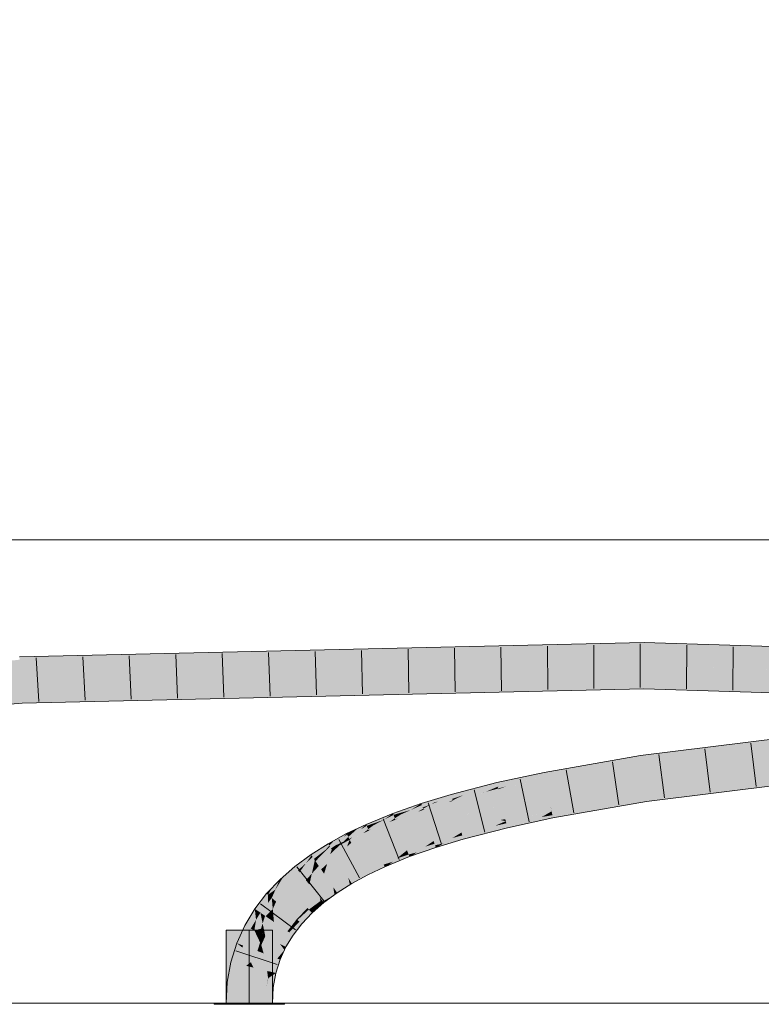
# Model space of a CAD drawing. Extents: x -720 to 300, y 62 to 1107.
# Tile 164 of 250: x 153.68 to 157.68, y 776.88 to 782.19. Entities that reach past the tile are written whole.
import ezdxf
from ezdxf.lldxf.tags import DXFTag

# ---------------------------------------------------------------- set-up
doc = ezdxf.new("R2010")
doc.units = 0
doc.layers.get('0').update_dxf_attribs({"lineweight": 35})
for name, color, linetype, lineweight, true_color in [('E_Detail_Beschriftung', 7, 'Continuous', 13, 0x009900), ('E_Leerrohr 25-A06G9FMB8I', 7, 'Continuous', 9, 0xff8000), ('E_Leerrohr 25-Shading', 7, 'Continuous', 9, 0xff8000), ('E_Leerrohr 32-A06G9FMG8I', 7, 'Continuous', 9, 0x00b300), ('E_Leerrohr 32-Shading', 7, 'Continuous', 9, 0x00b300)]:
    doc.layers.add(name, color=color, linetype=linetype, lineweight=lineweight, true_color=true_color)
doc.layers.add('E_Detail_Linie_Text_Bem', color=7, linetype='Continuous', lineweight=13)
doc.styles.get("Standard").update_dxf_attribs({"font": 'ARIALN.TTF'})
tags = doc.linetypes.add('STRICHPUNKT2-A06G9FMC8I', pattern=[12.7, 6.35, -3.175, 0, -3.175]).pattern_tags.tags
tags[10:11] = [DXFTag(74, 4), DXFTag(75, 0), DXFTag(340, '0'), DXFTag(46, 0.0), DXFTag(50, 0.0), DXFTag(44, 0.0), DXFTag(45, 0.0)]
tags[8:9] = [DXFTag(74, 4), DXFTag(75, 0), DXFTag(340, '0'), DXFTag(46, 0.0), DXFTag(50, 0.0), DXFTag(44, 0.0), DXFTag(45, 0.0)]
tags[6:7] = [DXFTag(74, 4), DXFTag(75, 0), DXFTag(340, '0'), DXFTag(46, 0.0), DXFTag(50, 0.0), DXFTag(44, 0.0), DXFTag(45, 0.0)]
tags[4:5] = [DXFTag(74, 4), DXFTag(75, 0), DXFTag(340, '0'), DXFTag(46, 0.0), DXFTag(50, 0.0), DXFTag(44, 0.0), DXFTag(45, 0.0)]

# ---------------------------------------------------------------- blocks, each defined once
blk = doc.blocks.new('Shading-A06G9FD98I', base_point=(248.6315, 750.378))
at = {"layer": 'E_Leerrohr 25-Shading', "color": 31, "true_color": 0xecb67f}
for points in [[(154.9161, 777.2784), (154.7911, 777.2784), (154.9161, 776.8844), (154.7911, 776.8844)], [(155.0411, 777.2784), (154.9161, 777.2784), (155.0411, 776.8844), (154.9161, 776.8844)], [(154.8329, 776.8844), (154.7261, 776.8844), (154.8341, 776.8784), (154.7261, 776.8784)], [(154.9161, 776.8784), (154.9161, 776.8844), (154.8341, 776.8784), (154.8329, 776.8844)], [(154.9486, 776.8844), (154.9161, 776.8844), (154.9486, 776.8784), (154.9161, 776.8784)], [(155.1061, 776.8784), (155.1061, 776.8844), (154.9486, 776.8784), (154.9486, 776.8844)]]:
    blk.add_solid(points, dxfattribs=at)
at = {"layer": 'E_Leerrohr 32-Shading', "color": 83, "true_color": 0x7fbd7f}
for points in [[(153.7152, 778.7169), (157.0447, 778.8303), (153.7875, 778.7197)], [(153.7152, 778.7169), (156.348, 778.7776), (157.0447, 778.8303), (157.0446, 778.8005)], [(153.7875, 778.7197), (157.0447, 778.8303), (155.9637, 778.8054)], [(157.0447, 778.8303), (157.0446, 778.7937), (160.1044, 778.7335), (160.1027, 778.6969)], [(154.4104, 778.7695), (153.6772, 778.7526), (153.6781, 778.7372)], [(153.6793, 778.7161), (154.4104, 778.7695), (153.6781, 778.7372)], [(153.6793, 778.7161), (153.7875, 778.7197), (154.4104, 778.7695), (155.9637, 778.8054)], [(156.348, 778.7776), (157.0446, 778.7937), (157.0446, 778.8005)], [(151.834, 778.5508), (153.6793, 778.7161), (153.6781, 778.7372)], [(153.7875, 778.7197), (153.6793, 778.7161), (153.7152, 778.7169)], [(155.1876, 778.5536), (157.0441, 778.6169), (153.6896, 778.5396)], [(157.044, 778.5803), (157.0441, 778.6169), (156.3612, 778.5646), (155.1876, 778.5536)], [(157.0441, 778.6169), (157.044, 778.5804), (158.6637, 778.5472)], [(160.0943, 778.5179), (160.0944, 778.5203), (158.6637, 778.5472), (157.0441, 778.6169)], [(153.7331, 778.504), (155.1876, 778.5536), (153.6917, 778.504), (153.6896, 778.5396)], [(155.1876, 778.5536), (153.7331, 778.504), (156.3612, 778.5646)], [(159.3588, 778.533), (157.044, 778.5804), (158.2018, 778.5436), (157.044, 778.5803)], [(149.8745, 778.1979), (152.5876, 778.4155), (153.6896, 778.5396)], [(153.6917, 778.5031), (153.6917, 778.504), (152.0979, 778.3603), (152.5876, 778.4155)], [(153.6917, 778.504), (153.6896, 778.5396), (152.5876, 778.4155)], [(153.6917, 778.504), (153.6917, 778.5031), (153.7331, 778.504)], [(158.5202, 778.4046), (157.0252, 778.221), (159.365, 778.4715), (157.03, 778.1848)], [(157.0532, 778.0095), (157.058, 777.9732), (159.3801, 778.2953), (159.3832, 778.2589)], [(156.8459, 778.1893), (156.589, 778.1437), (156.51, 778.1102), (156.5075, 778.1237)], [(156.51, 778.1102), (157.0252, 778.221), (156.8459, 778.1893)], [(156.51, 778.1102), (156.5121, 778.0992), (157.0252, 778.221), (156.7835, 778.1606)], [(157.03, 778.1848), (157.0259, 778.2155), (156.5133, 778.0931), (156.7835, 778.1606)], [(157.0259, 778.2155), (157.0252, 778.221), (156.7835, 778.1606)], [(156.4402, 778.1049), (156.5065, 778.1291), (156.252, 778.0665), (156.3547, 778.0964)], [(156.51, 778.1102), (156.5075, 778.1237), (156.3019, 778.0541), (156.4402, 778.1049)], [(156.5075, 778.1237), (156.5065, 778.1291), (156.4402, 778.1049)], [(156.589, 778.1437), (156.5065, 778.1291), (156.5075, 778.1237)], [(156.5121, 778.0992), (156.5133, 778.0931), (156.7835, 778.1606)], [(156.1053, 778.0231), (156.1573, 778.0353), (156.1681, 778.0529), (156.2503, 778.074)], [(156.252, 778.0665), (156.2503, 778.074), (156.1573, 778.0353)], [(156.3547, 778.0964), (156.2503, 778.074), (156.252, 778.0665)], [(156.4402, 778.1049), (156.252, 778.0665), (156.2552, 778.053)], [(156.4402, 778.1049), (156.2635, 778.0554), (156.2577, 778.0423), (156.2554, 778.0521)], [(156.4402, 778.1049), (156.2577, 778.0423), (156.3019, 778.0541)], [(156.4089, 778.0771), (156.3019, 778.0541), (156.3675, 778.0618), (156.2587, 778.0383)], [(156.4655, 778.0981), (156.3019, 778.0541), (156.4089, 778.0771)], [(156.3675, 778.0618), (156.5133, 778.0931), (156.5121, 778.0992)], [(156.4089, 778.0771), (156.3675, 778.0618), (156.3677, 778.0618)], [(156.5121, 778.0992), (156.4089, 778.0771), (156.3677, 778.0618)], [(156.51, 778.1102), (156.4655, 778.0981), (156.5121, 778.0992), (156.4089, 778.0771)], [(156.1405, 778.0458), (156.0038, 778.0107), (156.0068, 777.9999)], [(156.0068, 777.9999), (156.1053, 778.0231), (156.1405, 778.0458), (156.1681, 778.0529)], [(156.0104, 777.9869), (156.0715, 778.007), (156.0068, 777.9999), (156.1053, 778.0231)], [(156.1573, 778.0353), (156.0715, 778.007), (156.0132, 777.9764), (156.0125, 777.979)], [(156.1573, 778.0353), (156.0132, 777.9764), (156.0249, 777.9801)], [(156.192, 778.0247), (156.0249, 777.9801), (156.1717, 778.016), (156.0135, 777.9754)], [(156.2552, 778.053), (156.252, 778.0665), (156.0249, 777.9801), (156.1573, 778.0353)], [(156.2552, 778.053), (156.0249, 777.9801), (156.2554, 778.0521), (156.192, 778.0247)], [(156.0715, 778.007), (156.1573, 778.0353), (156.1053, 778.0231)], [(156.1717, 778.016), (156.2587, 778.0383), (156.2577, 778.0423)], [(156.192, 778.0247), (156.1717, 778.016), (156.1718, 778.0161)], [(156.2577, 778.0423), (156.192, 778.0247), (156.1718, 778.0161)], [(156.192, 778.0247), (156.2577, 778.0423), (156.2554, 778.0521)], [(156.2635, 778.0554), (156.2552, 778.053), (156.2554, 778.0521)], [(156.2577, 778.0423), (156.2587, 778.0383), (156.3019, 778.0541)], [(155.758, 777.9185), (155.7871, 777.9266), (155.804, 777.9482), (155.8438, 777.9622)], [(155.8467, 777.9532), (155.8438, 777.9622), (155.7871, 777.9266)], [(155.9479, 777.9938), (155.8438, 777.9622), (155.8467, 777.9532)], [(155.8467, 777.9532), (155.916, 777.9682), (155.9479, 777.9938), (155.9794, 778.0033)], [(155.8511, 777.9399), (155.8966, 777.9574), (155.8467, 777.9532), (155.916, 777.9682)], [(155.9355, 777.9724), (155.8966, 777.9574), (155.8546, 777.9291), (155.8532, 777.9333)], [(155.9355, 777.9724), (155.8546, 777.9291), (155.8653, 777.933)], [(155.9992, 777.9724), (155.8653, 777.933), (155.9926, 777.9691), (155.8551, 777.9274)], [(156.0104, 777.9869), (156.0068, 777.9999), (155.8653, 777.933), (155.9355, 777.9724)], [(156.0104, 777.9869), (155.8653, 777.933), (156.0125, 777.979), (155.9992, 777.9724)], [(155.8966, 777.9574), (155.9355, 777.9724), (155.916, 777.9682)], [(155.916, 777.9682), (155.9355, 777.9724), (155.9794, 778.0033), (156.0038, 778.0107)], [(156.0068, 777.9999), (156.0038, 778.0107), (155.9355, 777.9724)], [(155.9926, 777.9691), (156.0135, 777.9754), (156.0132, 777.9764)], [(155.9992, 777.9724), (155.9926, 777.9691), (155.9928, 777.9691)], [(156.0132, 777.9764), (155.9992, 777.9724), (155.9928, 777.9691)], [(155.9992, 777.9724), (156.0132, 777.9764), (156.0125, 777.979)], [(156.0715, 778.007), (156.0104, 777.9869), (156.0125, 777.979)], [(156.0132, 777.9764), (156.0135, 777.9754), (156.0249, 777.9801)], [(156.8142, 777.9454), (157.0532, 778.0095), (156.5486, 777.9073), (156.5463, 777.9194)], [(157.0571, 777.9803), (157.0532, 778.0095), (156.8142, 777.9454)], [(156.9019, 777.9454), (157.058, 777.9732), (156.8142, 777.9454), (157.0571, 777.9803)], [(155.7741, 777.9377), (155.6908, 777.9084), (155.6938, 777.9005)], [(155.6938, 777.9005), (155.758, 777.9185), (155.7741, 777.9377), (155.804, 777.9482)], [(155.6989, 777.8872), (155.7339, 777.9028), (155.6938, 777.9005), (155.758, 777.9185)], [(155.7871, 777.9266), (155.7338, 777.9028), (155.703, 777.8763), (155.701, 777.8816)], [(155.7871, 777.9266), (155.703, 777.8763), (155.716, 777.8819)], [(155.8335, 777.9219), (155.716, 777.8819), (155.8242, 777.9165), (155.7038, 777.8742)], [(155.8511, 777.9399), (155.8467, 777.9532), (155.716, 777.8819), (155.7871, 777.9266)], [(155.8511, 777.9399), (155.716, 777.8819), (155.8532, 777.9333), (155.8335, 777.9219)], [(155.7339, 777.9028), (155.7871, 777.9266), (155.758, 777.9185)], [(155.8242, 777.9165), (155.8551, 777.9274), (155.8546, 777.9291)], [(155.8335, 777.9219), (155.8242, 777.9165), (155.8244, 777.9166)], [(155.8546, 777.9291), (155.8335, 777.9219), (155.8244, 777.9166)], [(155.8335, 777.9219), (155.8546, 777.9291), (155.8532, 777.9333)], [(155.8966, 777.9574), (155.8511, 777.9399), (155.8532, 777.9333)], [(155.8546, 777.9291), (155.8551, 777.9274), (155.8653, 777.933)], [(156.5287, 777.9094), (156.5463, 777.9194), (156.2997, 777.8641), (156.2992, 777.8663)], [(156.3005, 777.8606), (156.5138, 777.9008), (156.2997, 777.8641), (156.5287, 777.9094)], [(156.5138, 777.9008), (156.5486, 777.9073), (156.5287, 777.9094), (156.5475, 777.913)], [(156.5475, 777.913), (156.5463, 777.9194), (156.5287, 777.9094)], [(156.5502, 777.8987), (156.7284, 777.9224), (156.5486, 777.9073), (156.8142, 777.9454)], [(156.6422, 777.8993), (156.7284, 777.9224), (156.5522, 777.8884), (156.5502, 777.8987)], [(156.7284, 777.9224), (156.6422, 777.8993), (156.9019, 777.9454)], [(156.9019, 777.9454), (156.8142, 777.9454), (156.7284, 777.9224)], [(155.6198, 777.8792), (155.5459, 777.8489), (155.5493, 777.8412)], [(155.5493, 777.8412), (155.6084, 777.8618), (155.6198, 777.8792), (155.6445, 777.8894)], [(155.5549, 777.8282), (155.5846, 777.8437), (155.5493, 777.8412), (155.6084, 777.8618)], [(155.6421, 777.8736), (155.5846, 777.8437), (155.5597, 777.8174), (155.5573, 777.8229)], [(155.6421, 777.8736), (155.5597, 777.8174), (155.5727, 777.824)], [(155.6795, 777.8669), (155.5727, 777.824), (155.6696, 777.8602), (155.5606, 777.8153)], [(155.6989, 777.8872), (155.6938, 777.9005), (155.5727, 777.824), (155.6421, 777.8736)], [(155.6989, 777.8872), (155.5727, 777.824), (155.701, 777.8816), (155.6795, 777.8669)], [(155.5846, 777.8437), (155.6421, 777.8736), (155.6084, 777.8618)], [(155.6084, 777.8618), (155.6421, 777.8736), (155.6445, 777.8894), (155.6908, 777.9084)], [(155.6938, 777.9005), (155.6908, 777.9084), (155.6421, 777.8736)], [(155.6696, 777.8602), (155.7038, 777.8742), (155.703, 777.8763)], [(155.6795, 777.8669), (155.6696, 777.8602), (155.6698, 777.8602)], [(155.703, 777.8763), (155.6795, 777.8669), (155.6698, 777.8602)], [(155.6795, 777.8669), (155.703, 777.8763), (155.701, 777.8816)], [(155.7338, 777.9028), (155.6989, 777.8872), (155.701, 777.8816)], [(155.703, 777.8763), (155.7038, 777.8742), (155.716, 777.8819)], [(156.2871, 777.861), (156.2992, 777.8663), (156.0604, 777.8049)], [(156.0607, 777.8036), (156.2689, 777.8531), (156.0604, 777.8049), (156.2871, 777.861)], [(156.2411, 777.841), (156.3019, 777.8547), (156.2689, 777.8531), (156.3005, 777.8606)], [(156.2689, 777.8531), (156.3005, 777.8606), (156.2871, 777.861), (156.2997, 777.8641)], [(156.2997, 777.8641), (156.2992, 777.8663), (156.2871, 777.861)], [(156.3019, 777.8547), (156.4926, 777.8885), (156.3005, 777.8606), (156.5138, 777.9008)], [(156.3037, 777.8471), (156.468, 777.8744), (156.3019, 777.8547), (156.4926, 777.8885)], [(156.4424, 777.8596), (156.468, 777.8744), (156.3057, 777.8384), (156.3037, 777.8471)], [(156.3057, 777.8384), (156.3076, 777.8306), (156.4424, 777.8596)], [(156.5531, 777.8835), (156.5522, 777.8884), (156.4424, 777.8596), (156.468, 777.8744)], [(156.468, 777.8744), (156.5522, 777.8884), (156.4926, 777.8885), (156.5502, 777.8987)], [(156.4926, 777.8885), (156.5502, 777.8987), (156.5138, 777.9008), (156.5486, 777.9073)], [(156.5522, 777.8884), (156.5531, 777.8835), (156.6422, 777.8993)], [(155.4845, 777.8196), (155.4411, 777.7989), (155.4435, 777.794)], [(155.4435, 777.794), (155.4788, 777.8073), (155.4845, 777.8196), (155.5011, 777.8275)], [(155.45, 777.7814), (155.4503, 777.7816), (155.4435, 777.794), (155.4788, 777.8073)], [(155.45, 777.7814), (155.4556, 777.7704), (155.5169, 777.8217), (155.473, 777.7806)], [(155.4503, 777.7816), (155.5169, 777.8217), (155.4788, 777.8073)], [(155.5404, 777.8093), (155.473, 777.7806), (155.5295, 777.8005), (155.4577, 777.7662)], [(155.5549, 777.8282), (155.5493, 777.8412), (155.473, 777.7806), (155.5169, 777.8217)], [(155.5549, 777.8282), (155.473, 777.7806), (155.5573, 777.8229), (155.5404, 777.8093)], [(155.4788, 777.8073), (155.5169, 777.8217), (155.5011, 777.8275), (155.5459, 777.8489)], [(155.5493, 777.8412), (155.5459, 777.8489), (155.5169, 777.8217)], [(155.5295, 777.8005), (155.5606, 777.8153), (155.5597, 777.8174)], [(155.5404, 777.8093), (155.5295, 777.8005), (155.5297, 777.8006)], [(155.5597, 777.8174), (155.5404, 777.8093), (155.5297, 777.8006)], [(155.5404, 777.8093), (155.5597, 777.8174), (155.5573, 777.8229)], [(155.5846, 777.8437), (155.5549, 777.8282), (155.5573, 777.8229)], [(155.5597, 777.8174), (155.5606, 777.8153), (155.5727, 777.824)], [(156.0556, 777.8021), (156.0604, 777.8049), (155.91, 777.7593)], [(156.0449, 777.7957), (156.0616, 777.8004), (156.0556, 777.8021), (156.0607, 777.8036)], [(156.0607, 777.8036), (156.0604, 777.8049), (156.0556, 777.8021)], [(156.0616, 777.8004), (156.2411, 777.841), (156.0607, 777.8036), (156.2689, 777.8531)], [(156.063, 777.7954), (156.2079, 777.8265), (156.0616, 777.8004), (156.2411, 777.841)], [(156.0646, 777.7894), (156.1735, 777.8116), (156.063, 777.7954), (156.2079, 777.8265)], [(156.0668, 777.7814), (156.1332, 777.794), (156.0646, 777.7894), (156.1735, 777.8116)], [(156.1332, 777.794), (156.0875, 777.7741), (156.2569, 777.8176)], [(156.2569, 777.8176), (156.1735, 777.8116), (156.1332, 777.794)], [(156.1735, 777.8116), (156.3057, 777.8384), (156.2079, 777.8265), (156.3037, 777.8471)], [(156.2569, 777.8176), (156.3076, 777.8306), (156.1735, 777.8116), (156.3057, 777.8384)], [(156.2079, 777.8265), (156.3037, 777.8471), (156.2411, 777.841), (156.3019, 777.8547)], [(155.3665, 777.7581), (155.3423, 777.7449), (155.3439, 777.742)], [(155.3439, 777.742), (155.3635, 777.7513), (155.3665, 777.7581), (155.373, 777.7617)], [(155.3635, 777.7513), (155.3439, 777.742), (155.3481, 777.7349)], [(155.351, 777.7299), (155.4235, 777.7802), (155.3481, 777.7349), (155.3635, 777.7513)], [(155.351, 777.7299), (155.3573, 777.7192), (155.4235, 777.7802), (155.3816, 777.7355)], [(155.4222, 777.7546), (155.3816, 777.7355), (155.403, 777.7364), (155.3608, 777.7133)], [(155.3635, 777.7513), (155.4235, 777.7802), (155.373, 777.7617), (155.4411, 777.7989)], [(155.45, 777.7814), (155.4435, 777.794), (155.3816, 777.7355), (155.4235, 777.7802)], [(155.45, 777.7814), (155.3816, 777.7355), (155.45, 777.7813), (155.4222, 777.7546)], [(155.403, 777.7364), (155.4577, 777.7662), (155.4556, 777.7704)], [(155.4222, 777.7546), (155.403, 777.7364), (155.4032, 777.7365)], [(155.4556, 777.7704), (155.4222, 777.7546), (155.4032, 777.7365)], [(155.4222, 777.7546), (155.4556, 777.7704), (155.45, 777.7813)], [(155.4435, 777.794), (155.4411, 777.7989), (155.4235, 777.7802)], [(155.4556, 777.7704), (155.4577, 777.7662), (155.473, 777.7806)], [(155.9049, 777.7559), (155.91, 777.7593), (155.7667, 777.709)], [(155.7673, 777.7075), (155.895, 777.7491), (155.7667, 777.709), (155.9049, 777.7559)], [(155.8659, 777.7294), (155.915, 777.7442), (155.8826, 777.7407), (155.913, 777.7503)], [(155.8826, 777.7407), (155.913, 777.7503), (155.895, 777.7491), (155.9116, 777.7546)], [(155.895, 777.7491), (155.9116, 777.7546), (155.9049, 777.7559), (155.9106, 777.7578)], [(155.9106, 777.7578), (155.91, 777.7593), (155.9049, 777.7559)], [(155.9106, 777.7578), (156.0449, 777.7957), (155.91, 777.7593), (156.0556, 777.8021)], [(155.9116, 777.7546), (156.0295, 777.7864), (155.9106, 777.7578), (156.0449, 777.7957)], [(155.913, 777.7503), (156.0119, 777.7758), (155.9116, 777.7546), (156.0295, 777.7864)], [(155.915, 777.7442), (155.9898, 777.7625), (155.913, 777.7503), (156.0119, 777.7758)], [(155.9177, 777.736), (155.9631, 777.7465), (155.915, 777.7442), (155.9898, 777.7625)], [(156.0701, 777.7697), (156.0697, 777.771), (155.9321, 777.7278), (155.9631, 777.7465)], [(155.9631, 777.7465), (156.0697, 777.771), (155.9898, 777.7625), (156.0668, 777.7814)], [(155.9898, 777.7625), (156.0668, 777.7814), (156.0119, 777.7758), (156.0646, 777.7894)], [(156.0119, 777.7758), (156.0646, 777.7894), (156.0295, 777.7864), (156.063, 777.7954)], [(156.0295, 777.7864), (156.063, 777.7954), (156.0449, 777.7957), (156.0616, 777.8004)], [(156.0875, 777.7741), (156.1332, 777.794), (156.0697, 777.771), (156.0668, 777.7814)], [(156.0697, 777.771), (156.0701, 777.7697), (156.0875, 777.7741)], [(155.3439, 777.742), (155.3423, 777.7449), (155.2519, 777.6819), (155.2606, 777.6933)], [(155.3439, 777.742), (155.2519, 777.6819), (155.258, 777.673)], [(155.3481, 777.7349), (155.3439, 777.742), (155.2649, 777.6628), (155.258, 777.673)], [(155.3481, 777.7349), (155.2649, 777.6628), (155.3288, 777.7126)], [(155.291, 777.6693), (155.2914, 777.6696), (155.2649, 777.6628), (155.3288, 777.7126)], [(155.351, 777.7299), (155.291, 777.6693), (155.3573, 777.7192)], [(155.291, 777.6693), (155.3608, 777.7133), (155.3573, 777.7192)], [(155.2914, 777.6696), (155.351, 777.7299), (155.3288, 777.7126)], [(155.351, 777.7299), (155.3481, 777.7349), (155.3288, 777.7126)], [(155.3573, 777.7192), (155.3608, 777.7133), (155.3816, 777.7355)], [(155.7623, 777.7054), (155.7667, 777.709), (155.6316, 777.6534)], [(155.6321, 777.6523), (155.7552, 777.6998), (155.6316, 777.6534), (155.7623, 777.7054)], [(155.6331, 777.6499), (155.7444, 777.6912), (155.6321, 777.6523), (155.7552, 777.6998)], [(155.7299, 777.6796), (155.7722, 777.6945), (155.7444, 777.6912), (155.7699, 777.7006)], [(155.7444, 777.6912), (155.7699, 777.7006), (155.7552, 777.6998), (155.7683, 777.7048)], [(155.7552, 777.6998), (155.7683, 777.7048), (155.7623, 777.7054), (155.7673, 777.7075)], [(155.7673, 777.7075), (155.7667, 777.709), (155.7623, 777.7054)], [(155.7683, 777.7048), (155.8826, 777.7407), (155.7673, 777.7075), (155.895, 777.7491)], [(155.7699, 777.7006), (155.8659, 777.7294), (155.7683, 777.7048), (155.8826, 777.7407)], [(155.7722, 777.6945), (155.845, 777.7153), (155.7699, 777.7006), (155.8659, 777.7294)], [(155.7753, 777.6863), (155.8199, 777.6983), (155.7722, 777.6945), (155.845, 777.7153)], [(155.7913, 777.6788), (155.8199, 777.6983), (155.7793, 777.6758), (155.7753, 777.6863)], [(155.9214, 777.7245), (155.9211, 777.7255), (155.7913, 777.6788), (155.8199, 777.6983)], [(155.8199, 777.6983), (155.9211, 777.7255), (155.845, 777.7153), (155.9177, 777.736)], [(155.845, 777.7153), (155.9177, 777.736), (155.8659, 777.7294), (155.915, 777.7442)], [(155.9321, 777.7278), (155.9631, 777.7465), (155.9211, 777.7255), (155.9177, 777.736)], [(155.9211, 777.7255), (155.9214, 777.7245), (155.9321, 777.7278)], [(155.2519, 777.6819), (155.2491, 777.686), (155.179, 777.601), (155.1622, 777.6219)], [(155.2519, 777.6819), (155.179, 777.601), (155.2225, 777.6406)], [(155.258, 777.673), (155.1931, 777.5994), (155.2649, 777.6628)], [(155.1931, 777.5994), (155.2697, 777.6558), (155.2649, 777.6628)], [(155.1932, 777.5994), (155.258, 777.673), (155.2225, 777.6406)], [(155.258, 777.673), (155.2519, 777.6819), (155.2225, 777.6406)], [(155.2606, 777.6933), (155.2491, 777.686), (155.2519, 777.6819)], [(155.291, 777.6693), (155.2649, 777.6628), (155.2697, 777.6558)], [(155.6321, 777.6523), (155.6316, 777.6534), (155.5381, 777.6088)], [(155.5387, 777.6077), (155.6331, 777.6499), (155.5381, 777.6088), (155.6321, 777.6523)], [(155.54, 777.605), (155.6349, 777.6459), (155.5387, 777.6077), (155.6331, 777.6499)], [(155.5422, 777.6008), (155.6375, 777.64), (155.54, 777.605), (155.6349, 777.6459)], [(155.6349, 777.6459), (155.7299, 777.6796), (155.6331, 777.6499), (155.7444, 777.6912)], [(155.6375, 777.64), (155.7117, 777.6649), (155.6349, 777.6459), (155.7299, 777.6796)], [(155.6411, 777.632), (155.6899, 777.6475), (155.6375, 777.64), (155.7117, 777.6649)], [(155.6653, 777.6277), (155.6899, 777.6475), (155.6455, 777.6218), (155.6411, 777.632)], [(155.7797, 777.6748), (155.7793, 777.6758), (155.6653, 777.6277), (155.6899, 777.6475)], [(155.6899, 777.6475), (155.7793, 777.6758), (155.7117, 777.6649), (155.7753, 777.6863)], [(155.7117, 777.6649), (155.7753, 777.6863), (155.7299, 777.6796), (155.7722, 777.6945)], [(155.7793, 777.6758), (155.7797, 777.6748), (155.7913, 777.6788)], [(155.1622, 777.6219), (155.1061, 777.573), (155.1075, 777.5257), (155.0875, 777.5466)], [(155.179, 777.601), (155.1622, 777.6219), (155.1087, 777.5267), (155.1075, 777.5257)], [(155.1851, 777.5934), (155.179, 777.601), (155.1087, 777.5267)], [(155.1931, 777.5994), (155.1932, 777.5994), (155.179, 777.601), (155.2225, 777.6406)], [(155.1931, 777.5994), (155.179, 777.601), (155.1851, 777.5934)], [(155.5387, 777.6077), (155.5381, 777.6088), (155.4503, 777.5609)], [(155.451, 777.5596), (155.54, 777.605), (155.4503, 777.5609), (155.5387, 777.6077)], [(155.4526, 777.5569), (155.5422, 777.6008), (155.451, 777.5596), (155.54, 777.605)], [(155.4552, 777.5524), (155.5454, 777.5945), (155.4526, 777.5569), (155.5422, 777.6008)], [(155.459, 777.5461), (155.5496, 777.5864), (155.4552, 777.5524), (155.5454, 777.5945)], [(155.5454, 777.5945), (155.6411, 777.632), (155.5422, 777.6008), (155.6375, 777.64)], [(155.6455, 777.6218), (155.6411, 777.632), (155.5496, 777.5864), (155.5454, 777.5945)], [(155.5496, 777.5864), (155.5548, 777.5762), (155.6455, 777.6218), (155.6463, 777.6199)], [(155.6455, 777.6218), (155.6463, 777.6199), (155.6653, 777.6277)], [(155.0173, 777.4697), (155.0565, 777.4966), (155.0411, 777.509), (155.0791, 777.5489)], [(155.1075, 777.5257), (155.0875, 777.5466), (155.0376, 777.4522), (155.0578, 777.4976)], [(155.0565, 777.4966), (155.0578, 777.4976), (155.0791, 777.5489), (155.0822, 777.5521)], [(155.0875, 777.5466), (155.0822, 777.5521), (155.0578, 777.4976)], [(155.1061, 777.573), (155.0822, 777.5521), (155.0875, 777.5466)], [(155.4506, 777.5594), (155.4503, 777.5609), (155.3693, 777.5098)], [(155.3702, 777.5085), (155.4513, 777.5562), (155.3693, 777.5098), (155.4506, 777.5594)], [(155.3721, 777.5057), (155.4525, 777.5508), (155.3702, 777.5085), (155.4513, 777.5562)], [(155.3752, 777.5012), (155.4541, 777.5435), (155.3721, 777.5057), (155.4525, 777.5508)], [(155.3795, 777.4949), (155.4561, 777.534), (155.3752, 777.5012), (155.4541, 777.5435)], [(155.451, 777.5596), (155.4503, 777.5609), (155.4506, 777.5594)], [(155.4513, 777.5562), (155.4526, 777.5569), (155.4506, 777.5594), (155.451, 777.5596)], [(155.4525, 777.5508), (155.4552, 777.5524), (155.4513, 777.5562), (155.4526, 777.5569)], [(155.4541, 777.5435), (155.459, 777.5461), (155.4525, 777.5508), (155.4552, 777.5524)], [(155.4561, 777.534), (155.4638, 777.5379), (155.4541, 777.5435), (155.459, 777.5461)], [(155.4688, 777.5293), (155.4638, 777.5379), (155.4585, 777.5228), (155.4561, 777.534)], [(155.5547, 777.5762), (155.5496, 777.5864), (155.4638, 777.5379), (155.459, 777.5461)], [(155.4638, 777.5379), (155.4688, 777.5293), (155.5547, 777.5762), (155.5548, 777.5762)], [(155.0411, 777.509), (155.0098, 777.4761), (155.0173, 777.4697)], [(155.0329, 777.4563), (155.0544, 777.4919), (155.0173, 777.4697), (155.0565, 777.4966)], [(155.0376, 777.4522), (155.0578, 777.4976), (155.0329, 777.4563)], [(155.0544, 777.4919), (155.0578, 777.4976), (155.0565, 777.4966)], [(155.3696, 777.5081), (155.3693, 777.5098), (155.2956, 777.4554)], [(155.2967, 777.4542), (155.3702, 777.5043), (155.2956, 777.4554), (155.3696, 777.5081)], [(155.299, 777.4514), (155.3711, 777.4984), (155.2967, 777.4542), (155.3702, 777.5043)], [(155.3025, 777.4469), (155.3723, 777.4904), (155.299, 777.4514), (155.3711, 777.4984)], [(155.3074, 777.4409), (155.3739, 777.4804), (155.3025, 777.4469), (155.3723, 777.4904)], [(155.3702, 777.5085), (155.3693, 777.5098), (155.3696, 777.5081)], [(155.3702, 777.5043), (155.3721, 777.5057), (155.3696, 777.5081), (155.3702, 777.5085)], [(155.3711, 777.4984), (155.3752, 777.5012), (155.3702, 777.5043), (155.3721, 777.5057)], [(155.3723, 777.4904), (155.3795, 777.4949), (155.3711, 777.4984), (155.3752, 777.5012)], [(155.3739, 777.4804), (155.3849, 777.4869), (155.3723, 777.4904), (155.3795, 777.4949)], [(155.3899, 777.4795), (155.3849, 777.4869), (155.3757, 777.469), (155.3739, 777.4804)], [(155.4585, 777.5228), (155.4561, 777.534), (155.3849, 777.4869), (155.3795, 777.4949)], [(155.3849, 777.4869), (155.3899, 777.4795), (155.4585, 777.5228)], [(155.0098, 777.4761), (154.9461, 777.3935), (155.0173, 777.4697), (154.9703, 777.3769)], [(155.0173, 777.4697), (154.9703, 777.3769), (155.0177, 777.4264), (154.9763, 777.3727)], [(155.0173, 777.4697), (155.0177, 777.4264), (155.0329, 777.4563)], [(155.0177, 777.4264), (155.0376, 777.4522), (155.0329, 777.4563)], [(155.2961, 777.4536), (155.2956, 777.4554), (155.2297, 777.3979)], [(155.2309, 777.3966), (155.297, 777.4498), (155.2297, 777.3979), (155.2961, 777.4536)], [(155.2336, 777.3939), (155.2984, 777.4437), (155.2309, 777.3966), (155.297, 777.4498)], [(155.2376, 777.3896), (155.3003, 777.4357), (155.2336, 777.3939), (155.2984, 777.4437)], [(155.2429, 777.3841), (155.3026, 777.426), (155.2376, 777.3896), (155.3003, 777.4357)], [(155.2967, 777.4542), (155.2956, 777.4554), (155.2961, 777.4536)], [(155.297, 777.4498), (155.299, 777.4514), (155.2961, 777.4536), (155.2967, 777.4542)], [(155.2984, 777.4437), (155.3025, 777.4469), (155.297, 777.4498), (155.299, 777.4514)], [(155.3003, 777.4357), (155.3074, 777.4409), (155.2984, 777.4437), (155.3025, 777.4469)], [(155.3026, 777.426), (155.3133, 777.4335), (155.3003, 777.4357), (155.3074, 777.4409)], [(155.3185, 777.4269), (155.3133, 777.4335), (155.3051, 777.4152), (155.3026, 777.426)], [(155.3757, 777.469), (155.3739, 777.4804), (155.3133, 777.4335), (155.3074, 777.4409)], [(155.3133, 777.4335), (155.3185, 777.4269), (155.3757, 777.469)], [(154.9461, 777.3935), (154.8921, 777.3041), (154.9527, 777.3337), (154.9245, 777.2871)], [(154.9461, 777.3935), (154.9527, 777.3337), (154.9703, 777.3769)], [(155.2309, 777.3966), (155.2297, 777.3979), (155.1718, 777.3371)], [(155.1732, 777.3358), (155.2336, 777.3939), (155.1718, 777.3371), (155.2309, 777.3966)], [(155.1762, 777.3333), (155.2376, 777.3896), (155.1732, 777.3358), (155.2336, 777.3939)], [(155.1806, 777.3295), (155.2429, 777.3841), (155.1762, 777.3333), (155.2376, 777.3896)], [(155.2493, 777.3775), (155.2429, 777.3841), (155.1864, 777.3245), (155.1806, 777.3295)], [(155.1864, 777.3245), (155.1995, 777.3132), (155.2493, 777.3775), (155.255, 777.3715)], [(155.3051, 777.4152), (155.3026, 777.426), (155.2493, 777.3775), (155.2429, 777.3841)], [(155.2493, 777.3775), (155.255, 777.3715), (155.3051, 777.4152)], [(154.9527, 777.3337), (154.9763, 777.3727), (154.9703, 777.3769)], [(155.1732, 777.3358), (155.1718, 777.3371), (155.1221, 777.2728)], [(155.1237, 777.2717), (155.1762, 777.3333), (155.1221, 777.2728), (155.1732, 777.3358)], [(155.127, 777.2694), (155.1806, 777.3295), (155.1237, 777.2717), (155.1762, 777.3333)], [(155.1864, 777.3245), (155.1806, 777.3295), (155.1319, 777.2661), (155.127, 777.2694)], [(155.1319, 777.2661), (155.1523, 777.2521), (155.1864, 777.3245), (155.1995, 777.3132)], [(154.8487, 777.2082), (154.8829, 777.1952), (154.8921, 777.3041), (154.9245, 777.2871)], [(155.1237, 777.2717), (155.1221, 777.2728), (155.0809, 777.2048)], [(155.0827, 777.2038), (155.127, 777.2694), (155.0809, 777.2048), (155.1237, 777.2717)], [(155.1319, 777.2661), (155.127, 777.2694), (155.0862, 777.2019), (155.0827, 777.2038)], [(155.0862, 777.2019), (155.1133, 777.1877), (155.1319, 777.2661), (155.1523, 777.2521)], [(154.8487, 777.2082), (154.817, 777.1059), (154.8795, 777.1841), (154.8344, 777.1017)], [(154.8344, 777.1017), (154.8525, 777.0973), (154.8795, 777.1841)], [(154.8487, 777.2082), (154.8795, 777.1841), (154.8829, 777.1952)], [(155.0823, 777.2029), (155.0809, 777.2048), (155.0482, 777.1326)], [(155.0502, 777.1318), (155.085, 777.1995), (155.0482, 777.1326), (155.0823, 777.2029)], [(155.1061, 777.1718), (155.085, 777.1995), (155.0675, 777.1252), (155.0502, 777.1318)], [(155.0675, 777.1252), (155.0825, 777.1196), (155.1061, 777.1718)], [(155.0827, 777.2038), (155.0809, 777.2048), (155.0823, 777.2029)], [(155.085, 777.1995), (155.0862, 777.2019), (155.0823, 777.2029), (155.0827, 777.2038)], [(155.1133, 777.1877), (155.0862, 777.2019), (155.1061, 777.1718), (155.085, 777.1995)], [(155.0502, 777.1318), (155.0482, 777.1326), (155.0243, 777.0556)], [(155.0675, 777.1252), (155.0502, 777.1318), (155.0288, 777.0545), (155.0243, 777.0556)], [(155.0288, 777.0545), (155.0599, 777.0469), (155.0675, 777.1252), (155.0825, 777.1196)], [(154.817, 777.1059), (154.7976, 776.9978), (154.8344, 777.1017), (154.8022, 776.9973)], [(154.8022, 776.9973), (154.834, 776.9935), (154.8344, 777.1017), (154.8525, 777.0973)], [(155.0599, 777.0469), (155.0191, 777.0195), (155.0459, 776.9689), (155.0096, 776.9731)], [(155.0191, 777.0195), (155.0177, 777.0186), (155.0096, 776.9731)], [(155.0243, 777.0556), (155.0177, 777.0186), (155.0288, 777.0545)], [(155.0212, 777.0298), (155.0177, 777.0186), (155.0191, 777.0195)], [(155.0288, 777.0545), (155.0212, 777.0298), (155.0599, 777.0469), (155.0191, 777.0195)], [(154.7976, 776.9978), (154.7911, 776.8844), (154.8022, 776.9973)], [(154.7911, 776.8844), (154.8277, 776.8844), (154.8022, 776.9973), (154.834, 776.9935)], [(155.0045, 776.8844), (155.0411, 776.8844), (155.0096, 776.9731), (155.0459, 776.9689)]]:
    blk.add_solid(points, dxfattribs=at)
at = {"layer": 'E_Leerrohr 32-Shading', "color": 83, "true_color": 0x7fd57f}
for points in [[(153.6793, 778.7161), (153.6844, 778.6278), (157.0446, 778.7937), (157.0443, 778.7053)], [(157.0446, 778.7937), (157.0443, 778.7053), (160.1027, 778.6969), (160.0986, 778.6086)], [(153.6793, 778.7161), (150.2496, 778.409), (149.866, 778.2859), (149.8605, 778.343)], [(153.6793, 778.7161), (149.866, 778.2859), (153.6844, 778.6278)], [(153.6844, 778.6278), (153.6896, 778.5396), (157.0443, 778.7053), (157.0441, 778.6169)], [(157.7039, 778.6844), (157.0443, 778.7053), (160.0944, 778.5203), (157.0441, 778.6169)], [(149.866, 778.2859), (149.8745, 778.1979), (153.6844, 778.6278), (153.6896, 778.5396)], [(157.03, 778.1848), (157.0416, 778.0971), (159.365, 778.4715), (159.3725, 778.3834)], [(158.4359, 778.2684), (157.0416, 778.0971), (159.3801, 778.2953), (157.0532, 778.0095)], [(156.5133, 778.0931), (156.5298, 778.0063), (157.03, 778.1848), (157.0416, 778.0971)], [(156.2587, 778.0383), (156.2789, 777.9523), (156.5133, 778.0931), (156.5298, 778.0063)], [(157.0416, 778.0971), (156.5298, 778.0063), (157.0532, 778.0095), (156.54, 777.9522)], [(156.0135, 777.9754), (156.0369, 777.8902), (156.2587, 778.0383), (156.2789, 777.9523)], [(155.8551, 777.9274), (155.8826, 777.8434), (156.0135, 777.9754), (156.0369, 777.8902)], [(156.5298, 778.0063), (156.2789, 777.9523), (156.54, 777.9522), (156.2852, 777.9257)], [(156.54, 777.9522), (156.5463, 777.9194), (157.0532, 778.0095)], [(155.7038, 777.8742), (155.7352, 777.7916), (155.8551, 777.9274), (155.8826, 777.8434)], [(156.2703, 777.8727), (156.1096, 777.9088), (156.0515, 777.8373), (156.0369, 777.8902)], [(156.2789, 777.9523), (156.1096, 777.9088), (156.2852, 777.9257)], [(156.2852, 777.9257), (156.1096, 777.9088), (156.2966, 777.877), (156.2703, 777.8727)], [(156.54, 777.9522), (156.2852, 777.9257), (156.5459, 777.9194), (156.2966, 777.877)], [(156.2966, 777.877), (156.2992, 777.8663), (156.5459, 777.9194)], [(156.54, 777.9522), (156.5459, 777.9194), (156.5463, 777.9194)], [(155.5606, 777.8153), (155.5961, 777.7344), (155.7038, 777.8742), (155.7352, 777.7916)], [(156.0369, 777.8902), (155.8826, 777.8434), (156.0515, 777.8373), (155.8925, 777.8131)], [(156.2992, 777.8663), (156.2703, 777.8727), (156.0573, 777.8162), (156.0515, 777.8373)], [(156.0604, 777.8049), (156.2992, 777.8663), (156.0573, 777.8162)], [(156.2703, 777.8727), (156.2992, 777.8663), (156.2966, 777.877)], [(155.4577, 777.7662), (155.4979, 777.6875), (155.5606, 777.8153), (155.5961, 777.7344)], [(155.7352, 777.7916), (155.7667, 777.709), (155.8826, 777.8434), (155.91, 777.7593)], [(155.8925, 777.8131), (155.91, 777.7593), (156.0515, 777.8373), (156.0604, 777.8049)], [(155.4428, 777.7294), (155.4577, 777.7662), (155.3673, 777.7022), (155.403, 777.7364)], [(155.4979, 777.6875), (155.4663, 777.7495), (155.4055, 777.6371), (155.4428, 777.7294)], [(155.4663, 777.7495), (155.4577, 777.7662), (155.4428, 777.7294)], [(155.5961, 777.7344), (155.6316, 777.6534), (155.7352, 777.7916), (155.7667, 777.709)], [(155.3525, 777.6871), (155.3608, 777.7133), (155.2739, 777.6496), (155.291, 777.6693)], [(155.3819, 777.6774), (155.3673, 777.7022), (155.3363, 777.6359), (155.3525, 777.6871)], [(155.3673, 777.7022), (155.3608, 777.7133), (155.3525, 777.6871)], [(155.403, 777.7364), (155.3608, 777.7133), (155.3673, 777.7022)], [(155.4428, 777.7294), (155.3673, 777.7022), (155.3819, 777.6774)], [(155.4055, 777.6371), (155.4428, 777.7294), (155.3819, 777.6774)], [(155.4979, 777.6875), (155.5381, 777.6088), (155.5961, 777.7344), (155.6316, 777.6534)], [(155.2662, 777.64), (155.2697, 777.6558), (155.1871, 777.5909), (155.1931, 777.5994)], [(155.2911, 777.6245), (155.2739, 777.6496), (155.2536, 777.5834), (155.2662, 777.64)], [(155.2739, 777.6496), (155.2697, 777.6558), (155.2662, 777.64)], [(155.291, 777.6693), (155.2697, 777.6558), (155.2739, 777.6496)], [(155.3525, 777.6871), (155.2739, 777.6496), (155.2911, 777.6245)], [(155.2911, 777.6245), (155.3036, 777.6061), (155.3525, 777.6871), (155.3363, 777.6359)], [(155.3267, 777.6056), (155.3195, 777.5828), (155.3924, 777.6594), (155.4055, 777.6371)], [(155.3363, 777.6359), (155.3267, 777.6056), (155.3819, 777.6774), (155.3924, 777.6594)], [(155.4055, 777.6371), (155.4503, 777.5609), (155.4979, 777.6875), (155.5381, 777.6088)], [(155.1851, 777.5934), (155.1075, 777.5257), (155.1871, 777.5909), (155.1296, 777.5025)], [(155.1871, 777.5909), (155.1296, 777.5025), (155.2067, 777.5665), (155.1463, 777.4851)], [(155.1931, 777.5994), (155.1851, 777.5934), (155.1871, 777.5909)], [(155.2662, 777.64), (155.1871, 777.5909), (155.2067, 777.5665)], [(155.2067, 777.5665), (155.2213, 777.5482), (155.2662, 777.64), (155.2536, 777.5834)], [(155.3121, 777.5936), (155.242, 777.5317), (155.3172, 777.5861), (155.2404, 777.5244)], [(155.3036, 777.6061), (155.246, 777.5498), (155.3121, 777.5936), (155.242, 777.5317)], [(155.2536, 777.5834), (155.246, 777.5498), (155.2911, 777.6245), (155.3036, 777.6061)], [(155.3363, 777.6359), (155.3036, 777.6061), (155.3267, 777.6056), (155.3121, 777.5936)], [(155.3121, 777.5936), (155.3195, 777.5828), (155.3267, 777.6056)], [(155.3195, 777.5828), (155.3693, 777.5098), (155.4055, 777.6371), (155.4503, 777.5609)], [(155.2067, 777.5665), (155.1463, 777.4851), (155.2213, 777.5482), (155.158, 777.4728)], [(155.2213, 777.5482), (155.158, 777.4728), (155.2315, 777.5355), (155.1653, 777.4653)], [(155.2536, 777.5834), (155.2213, 777.5482), (155.246, 777.5498), (155.2315, 777.5355)], [(155.246, 777.5498), (155.2315, 777.5355), (155.242, 777.5317), (155.2376, 777.5279)], [(155.2404, 777.5244), (155.3195, 777.5828), (155.3172, 777.5861)], [(155.2404, 777.5244), (155.2956, 777.4554), (155.3195, 777.5828), (155.3693, 777.5098)], [(155.1075, 777.5257), (155.0376, 777.4522), (155.1079, 777.5253), (155.0608, 777.4323)], [(155.1079, 777.5253), (155.0608, 777.4323), (155.1296, 777.5025), (155.0792, 777.4166)], [(155.1296, 777.5025), (155.0792, 777.4166), (155.1463, 777.4851), (155.0924, 777.4052)], [(155.1463, 777.4851), (155.0924, 777.4052), (155.158, 777.4728), (155.1008, 777.398)], [(155.2315, 777.5355), (155.1653, 777.4653), (155.2376, 777.5279), (155.1686, 777.4618)], [(155.1686, 777.4618), (155.2404, 777.5244), (155.2376, 777.5279)], [(155.1686, 777.4618), (155.2297, 777.3979), (155.2404, 777.5244), (155.2956, 777.4554)], [(155.2376, 777.5279), (155.2404, 777.5244), (155.242, 777.5317)], [(155.043, 777.3922), (155.0376, 777.4522), (155.0039, 777.3539), (155.0177, 777.4264)], [(155.0608, 777.4323), (155.0376, 777.4522), (155.043, 777.3922)], [(155.0792, 777.4166), (155.0608, 777.4323), (155.0465, 777.3536), (155.043, 777.3922)], [(155.158, 777.4728), (155.1008, 777.398), (155.1653, 777.4653), (155.1047, 777.3947)], [(155.1047, 777.3947), (155.1686, 777.4618), (155.1653, 777.4653)], [(155.1047, 777.3947), (155.1718, 777.3371), (155.1686, 777.4618), (155.2297, 777.3979)], [(155.0177, 777.4264), (154.9763, 777.3727), (155.0039, 777.3539)], [(155.043, 777.3922), (155.0039, 777.3539), (155.0209, 777.3422)], [(155.0209, 777.3422), (155.0354, 777.3323), (155.043, 777.3922), (155.0465, 777.3536)], [(155.0465, 777.3536), (155.0484, 777.3319), (155.0792, 777.4166), (155.0924, 777.4052)], [(155.0924, 777.4052), (155.0484, 777.3319), (155.1008, 777.398), (155.0492, 777.3228)], [(155.0492, 777.3228), (155.1047, 777.3947), (155.1008, 777.398)], [(155.0492, 777.3228), (155.1221, 777.2728), (155.1047, 777.3947), (155.1718, 777.3371)], [(154.9527, 777.3337), (154.9245, 777.2871), (154.9437, 777.277)], [(154.9437, 777.277), (154.9763, 777.3727), (154.9527, 777.3337)], [(154.9437, 777.277), (154.9796, 777.2859), (154.9763, 777.3727), (154.9884, 777.3144)], [(155.0013, 777.3557), (154.9763, 777.3727), (154.9884, 777.3144)], [(154.9937, 777.2894), (155.0039, 777.3539), (154.9884, 777.3144), (155.0013, 777.3557)], [(155.0209, 777.3422), (155.0039, 777.3539), (154.9962, 777.2769), (154.9937, 777.2894)], [(154.9962, 777.2769), (155.0007, 777.2552), (155.0209, 777.3422), (155.0354, 777.3323)], [(155.0354, 777.3323), (155.0007, 777.2552), (155.0448, 777.3258), (155.0027, 777.2459)], [(155.0027, 777.2459), (155.0492, 777.3228), (155.0448, 777.3258)], [(155.0465, 777.3536), (155.0354, 777.3323), (155.0484, 777.3319), (155.0448, 777.3258)], [(155.0448, 777.3258), (155.0492, 777.3228), (155.0484, 777.3319)], [(154.9245, 777.2871), (154.8829, 777.1952), (154.9437, 777.277), (154.9313, 777.1769)], [(154.9649, 777.2324), (154.9437, 777.277), (154.9496, 777.1699), (154.9313, 777.1769)], [(154.9796, 777.2859), (154.9437, 777.277), (154.9722, 777.262)], [(154.9722, 777.262), (154.9437, 777.277), (154.9649, 777.2324)], [(154.988, 777.2537), (154.9937, 777.2894), (154.9722, 777.262), (154.9796, 777.2859)], [(154.9796, 777.2859), (154.9937, 777.2894), (154.9884, 777.3144)], [(154.9962, 777.2769), (154.9937, 777.2894), (154.9884, 777.256)], [(154.9884, 777.256), (155.0007, 777.2552), (154.9962, 777.2769)], [(155.0027, 777.2459), (155.0809, 777.2048), (155.0492, 777.3228), (155.1221, 777.2728)], [(154.9746, 777.212), (154.9649, 777.2324), (154.9603, 777.1659), (154.9496, 777.1699)], [(154.9875, 777.2539), (154.9722, 777.262), (154.9746, 777.212), (154.9649, 777.2324)], [(154.9811, 777.1982), (154.988, 777.2537), (154.9746, 777.212), (154.9875, 777.2539)], [(154.9823, 777.2079), (154.9811, 777.1982), (154.9977, 777.2485), (155.0027, 777.2459)], [(155.0027, 777.2459), (154.9811, 777.1982), (155.0482, 777.1326), (154.9935, 777.1533)], [(154.988, 777.2537), (154.9823, 777.2079), (154.9977, 777.2485)], [(154.9884, 777.256), (154.988, 777.2537), (155.0007, 777.2552), (154.9977, 777.2485)], [(154.9977, 777.2485), (155.0027, 777.2459), (155.0007, 777.2552)], [(155.0027, 777.2459), (155.0482, 777.1326), (155.0809, 777.2048)], [(154.8795, 777.1841), (154.8525, 777.0973), (154.8995, 777.0859)], [(154.925, 777.1052), (154.8829, 777.1952), (154.8995, 777.0859), (154.8795, 777.1841)], [(154.9313, 777.1769), (154.8829, 777.1952), (154.925, 777.1052)], [(154.9496, 777.1699), (154.9313, 777.1769), (154.9343, 777.0854), (154.925, 777.1052)], [(154.9343, 777.0854), (154.9384, 777.0764), (154.9496, 777.1699), (154.9603, 777.1659)], [(154.9384, 777.0764), (154.9656, 777.1639), (154.9603, 777.1659)], [(154.9656, 777.1639), (154.9811, 777.1982), (154.9603, 777.1659), (154.9746, 777.212)], [(154.9811, 777.1982), (154.9656, 777.1639), (154.9935, 777.1533)], [(154.9656, 777.1639), (154.9384, 777.0764), (154.9935, 777.1533), (155.0128, 777.0584)], [(155.0128, 777.0584), (155.0243, 777.0556), (154.9935, 777.1533), (155.0482, 777.1326)], [(154.8525, 777.0973), (154.834, 776.9935), (154.8995, 777.0859), (154.9121, 776.9845)], [(154.925, 777.1052), (154.8995, 777.0859), (154.9228, 777.0802)], [(154.8995, 777.0859), (154.9121, 776.9845), (154.9228, 777.0802), (154.9178, 776.9838)], [(154.9228, 777.0802), (154.9178, 776.9838), (154.9329, 777.0778), (154.9218, 776.9833)], [(154.9218, 776.9833), (154.9384, 777.0764), (154.9329, 777.0778)], [(154.9384, 777.0764), (154.9218, 776.9833), (155.0177, 777.0186), (155.0096, 776.9731)], [(154.9228, 777.0802), (154.9329, 777.0778), (154.925, 777.1052), (154.9343, 777.0854)], [(154.9329, 777.0778), (154.9384, 777.0764), (154.9343, 777.0854)], [(154.9384, 777.0764), (155.0177, 777.0186), (155.0128, 777.0584)], [(155.0177, 777.0186), (155.0243, 777.0556), (155.0128, 777.0584)], [(154.834, 776.9935), (154.8277, 776.8844), (154.9121, 776.9845), (154.9161, 776.8844)], [(154.9121, 776.9845), (154.9161, 776.8844), (154.9178, 776.9838)], [(154.9161, 776.8844), (154.9218, 776.9833), (154.9178, 776.9838)], [(154.9161, 776.8844), (155.0045, 776.8844), (154.9218, 776.9833), (155.0096, 776.9731)]]:
    blk.add_solid(points, dxfattribs=at)
blk = doc.blocks.new('Referenz-A06G9FMH8I')
at = {"layer": 'E_Detail_Linie_Text_Bem', "linetype": 'Continuous', "ltscale": 0.13}
for p, q in [((134.8161, 779.3844), (168.9161, 779.3844)), ((168.9161, 776.8844), (140.9161, 776.8844))]:
    blk.add_line(p, q, dxfattribs=at)
at = {"layer": 'E_Leerrohr 25-A06G9FMB8I', "linetype": 'Continuous', "ltscale": 0.13}
for p, q in [((154.7911, 777.2784), (154.7911, 776.8844)), ((154.8643, 777.2784), (154.7911, 777.2784)), ((154.9679, 777.2784), (154.8643, 777.2784)), ((155.0411, 777.2784), (154.9679, 777.2784)), ((155.0411, 776.8844), (155.0411, 777.2784)), ((154.7261, 776.8844), (154.7261, 776.8784)), ((154.8374, 776.8844), (154.7261, 776.8844)), ((154.8374, 776.8784), (154.7261, 776.8784)), ((154.8643, 776.8844), (154.7911, 776.8844)), ((154.9948, 776.8844), (154.8374, 776.8844)), ((154.9948, 776.8784), (154.8374, 776.8784)), ((154.9679, 776.8844), (154.8643, 776.8844)), ((155.0411, 776.8844), (154.9679, 776.8844)), ((155.1061, 776.8844), (154.9948, 776.8844)), ((155.1061, 776.8784), (154.9948, 776.8784)), ((155.1061, 776.8784), (155.1061, 776.8844))]:
    blk.add_line(p, q, dxfattribs=at)
at = {"layer": 'E_Leerrohr 25-A06G9FMB8I', "linetype": 'STRICHPUNKT2-A06G9FMC8I', "lineweight": 5, "ltscale": 0.13}
blk.add_line((154.9161, 776.8844), (154.9161, 777.2784), dxfattribs=at)
at = {"layer": 'E_Leerrohr 32-A06G9FMG8I', "linetype": 'Continuous', "ltscale": 0.13}
for p, q in [((153.6771, 778.7526), (157.0447, 778.8303)), ((156.7744, 778.5816), (156.7739, 778.8166)), ((157.0238, 778.5874), (157.0244, 778.8224)), ((157.0447, 778.8303), (160.1044, 778.7335)), ((157.2732, 778.5806), (157.2747, 778.8156)), ((154.2804, 778.5241), (154.2692, 778.7588)), ((154.5298, 778.5298), (154.5197, 778.7646)), ((154.7792, 778.5356), (154.7702, 778.7704)), ((155.0286, 778.5413), (155.0207, 778.7762)), ((155.278, 778.5471), (155.2711, 778.782)), ((155.5274, 778.5528), (155.5216, 778.7877)), ((155.7768, 778.5586), (155.7721, 778.7935)), ((156.0262, 778.5643), (156.0225, 778.7993)), ((156.2756, 778.5701), (156.273, 778.8051)), ((156.525, 778.5758), (156.5235, 778.8108)), ((157.5227, 778.5726), (157.525, 778.8076)), ((153.7816, 778.5126), (153.7683, 778.7472)), ((154.031, 778.5183), (154.0188, 778.753)), ((153.6917, 778.503), (157.044, 778.5803)), ((157.044, 778.5803), (160.0927, 778.4838)), ((149.878, 778.1615), (153.6917, 778.503)), ((157.0252, 778.221), (159.3618, 778.508)), ((157.6491, 778.0533), (157.6209, 778.2867)), ((157.058, 777.9732), (159.3832, 778.2589)), ((157.4015, 778.0229), (157.3722, 778.2561)), ((156.5065, 778.1291), (157.0252, 778.221)), ((156.9091, 777.9543), (156.8744, 778.1867)), ((157.1539, 777.9925), (157.1235, 778.2256)), ((156.2503, 778.074), (156.5065, 778.1291)), ((156.6661, 777.9111), (156.6252, 778.1425)), ((156.0038, 778.0107), (156.2503, 778.074)), ((156.4249, 777.8635), (156.3759, 778.0933)), ((156.1862, 777.8072), (156.1281, 778.0349)), ((155.6908, 777.9084), (155.8438, 777.9622)), ((155.8438, 777.9622), (156.0038, 778.0107)), ((155.9518, 777.7416), (155.8811, 777.9657)), ((156.5531, 777.8835), (157.058, 777.9732)), ((155.5459, 777.8488), (155.6908, 777.9084)), ((155.7251, 777.6604), (155.6373, 777.8784)), ((156.3076, 777.8306), (156.5531, 777.8835)), ((155.4411, 777.7989), (155.5459, 777.8488)), ((156.0701, 777.7696), (156.3076, 777.8306)), ((155.3423, 777.7449), (155.4411, 777.7989)), ((155.511, 777.5608), (155.3985, 777.7671)), ((155.9214, 777.7245), (156.0701, 777.7696)), ((155.2491, 777.6861), (155.3423, 777.7449)), ((155.7797, 777.6748), (155.9214, 777.7245)), ((155.1622, 777.622), (155.2491, 777.6861)), ((155.6463, 777.6199), (155.7797, 777.6748)), ((155.0822, 777.5521), (155.1622, 777.622)), ((155.3183, 777.436), (155.1722, 777.6201)), ((155.5548, 777.5762), (155.6463, 777.6199)), ((155.0098, 777.4761), (155.0822, 777.5521)), ((155.4688, 777.5293), (155.5548, 777.5762)), ((155.3899, 777.4795), (155.4688, 777.5293)), ((154.9461, 777.3935), (155.0098, 777.4761)), ((155.3185, 777.4269), (155.3899, 777.4795)), ((154.8921, 777.3041), (154.9461, 777.3935)), ((155.1646, 777.2799), (154.9765, 777.4208)), ((155.255, 777.3715), (155.3185, 777.4269)), ((155.1995, 777.3132), (155.255, 777.3715)), ((154.8487, 777.2082), (154.8921, 777.3041)), ((155.1523, 777.2521), (155.1995, 777.3132)), ((155.1133, 777.1877), (155.1523, 777.2521)), ((154.817, 777.1059), (154.8487, 777.2082)), ((155.0669, 777.0939), (154.8434, 777.1666)), ((155.0825, 777.1196), (155.1133, 777.1877)), ((155.0599, 777.047), (155.0825, 777.1196)), ((154.7976, 776.9978), (154.817, 777.1059)), ((155.0459, 776.9689), (155.0599, 777.047)), ((154.7911, 776.8844), (154.7976, 776.9978)), ((155.0411, 776.8844), (155.0459, 776.9689)), ((155.0411, 776.8844), (154.7911, 776.8844))]:
    blk.add_line(p, q, dxfattribs=at)
at = {"layer": 'E_Detail_Beschriftung', "linetype": 'Continuous', "ltscale": 0.13, "insert": (137.931, 782.0694), "char_height": 1.4, "attachment_point": 1}
blk.add_mtext('{\\fArial Narrow;Treppenhauspodest}', dxfattribs=at)

msp = doc.modelspace()

# ---------------------------------------------------------------- block references
at = {"color": 8, "lineweight": 25, "ltscale": 0.25, "true_color": 0x808080}
msp.add_blockref('Referenz-A06G9FMH8I', (0, 0), dxfattribs=at)
msp.add_blockref('Shading-A06G9FD98I', (248.6315, 750.378))

doc.saveas('drawing.dxf')
